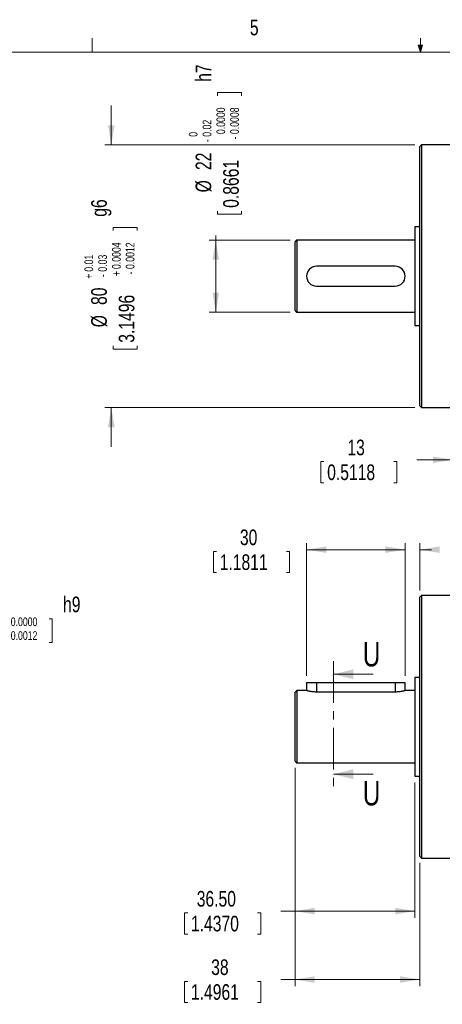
# Model space of a CAD drawing. Header units: millimetres. Extents: x 11 to 421, y 5 to 275.
# Tile 4 of 6: x 155 to 219, y 125 to 275. Entities that reach past the tile are written whole.
import ezdxf

# ---------------------------------------------------------------- set-up
doc = ezdxf.new("R2010")
doc.units = ezdxf.units.MM
doc.linetypes.add('CENTER', pattern=[10.16, 6.35, -1.27, 1.27, -1.27])
doc.styles.add('SLDTEXTSTYLE0', font='TXT', dxfattribs={"width": 0.75})
doc.dimstyles.new('SLDDIMSTYLE1', dxfattribs={"dimtxt": 2.38125, "dimasz": 3, "dimexe": 0, "dimexo": 0.0625, "dimgap": 0.595313, "dimtad": 0, "dimlfac": 2, "dimrnd": 1e-09, "dimzin": 12, "dimdsep": 46, "dimtxsty": 'SLDTEXTSTYLE0', "dimsah": 1, "dimcen": 0.09, "dimadec": 0, "dimazin": 0, "dimtfac": 1, "dimtofl": 0, "dimtmove": 0, "dimatfit": 3, "dimfxl": 1, "dimtolj": 1, "dimtzin": 12, "dimarcsym": 0})
doc.dimstyles.new('SLDDIMSTYLE10', dxfattribs={"dimtxt": 2.38125, "dimasz": 3, "dimexe": 0, "dimexo": 0.0625, "dimgap": 0.595313, "dimtad": 0, "dimlfac": 2, "dimrnd": 1e-09, "dimzin": 12, "dimdsep": 46, "dimtxsty": 'SLDTEXTSTYLE0', "dimsah": 1, "dimcen": 0.09, "dimadec": 0, "dimazin": 0, "dimtol": 1, "dimtm": 0.02, "dimtfac": 1.8, "dimtofl": 0, "dimtmove": 0, "dimatfit": 3, "dimfxl": 1, "dimtolj": 1, "dimtzin": 0, "dimarcsym": 0})
doc.dimstyles.new('SLDDIMSTYLE11', dxfattribs={"dimtxt": 2.38125, "dimasz": 3, "dimexe": 0, "dimexo": 0.0625, "dimgap": 0.595313, "dimtad": 0, "dimlfac": 2, "dimrnd": 1e-09, "dimzin": 12, "dimdsep": 46, "dimtxsty": 'SLDTEXTSTYLE0', "dimsah": 1, "dimcen": 0.09, "dimadec": 0, "dimazin": 0, "dimtol": 1, "dimtp": 0.01, "dimtm": 0.03, "dimtfac": 1, "dimtofl": 0, "dimtmove": 0, "dimatfit": 3, "dimfxl": 1, "dimtolj": 1, "dimarcsym": 0})
doc.dimstyles.new('SLDDIMSTYLE3', dxfattribs={"dimtxt": 2.38125, "dimasz": 3, "dimexe": 0, "dimexo": 0.0625, "dimgap": 0.595313, "dimtad": 0, "dimlfac": 2, "dimrnd": 1e-09, "dimzin": 4, "dimdsep": 46, "dimtxsty": 'SLDTEXTSTYLE0', "dimsah": 1, "dimcen": 0.09, "dimadec": 0, "dimazin": 0, "dimtfac": 1, "dimtofl": 0, "dimtmove": 0, "dimatfit": 3, "dimfxl": 1, "dimtolj": 1, "dimtzin": 12, "dimarcsym": 0})
doc.dimstyles.new('SLDDIMSTYLE4', dxfattribs={"dimtxt": 2.38125, "dimasz": 3, "dimexe": 0, "dimexo": 0.0625, "dimgap": 0.595313, "dimtad": 0, "dimlfac": 2, "dimrnd": 1e-09, "dimzin": 12, "dimdsep": 46, "dimtxsty": 'SLDTEXTSTYLE0', "dimsah": 1, "dimcen": 0.09, "dimadec": 0, "dimazin": 0, "dimtfac": 1, "dimtofl": 0, "dimtmove": 0, "dimatfit": 3, "dimfxl": 1, "dimtolj": 1, "dimtzin": 12, "dimarcsym": 0})
doc.dimstyles.new('SLDDIMSTYLE5', dxfattribs={"dimtxt": 2.38125, "dimasz": 3, "dimexe": 0, "dimexo": 0.0625, "dimgap": 0.595313, "dimtad": 0, "dimlfac": 2, "dimrnd": 1e-09, "dimzin": 4, "dimdsep": 46, "dimtxsty": 'SLDTEXTSTYLE0', "dimsah": 1, "dimcen": 0.09, "dimadec": 0, "dimazin": 0, "dimtfac": 1, "dimtofl": 0, "dimtmove": 0, "dimatfit": 3, "dimfxl": 1, "dimtolj": 1, "dimtzin": 12, "dimarcsym": 0})
doc.dimstyles.new('SLDDIMSTYLE9', dxfattribs={"dimtxt": 2.38125, "dimasz": 3, "dimexe": 0, "dimexo": 0.0625, "dimgap": 0.595313, "dimtad": 0, "dimlfac": 2, "dimrnd": 1e-09, "dimzin": 12, "dimdsep": 46, "dimtxsty": 'SLDTEXTSTYLE0', "dimsah": 1, "dimcen": 0.09, "dimadec": 0, "dimazin": 0, "dimtol": 1, "dimtm": 0.03, "dimtfac": 1, "dimtofl": 0, "dimtmove": 0, "dimatfit": 3, "dimfxl": 1, "dimtolj": 1, "dimtzin": 0, "dimarcsym": 0})

# ---------------------------------------------------------------- blocks, each defined once
blk = doc.blocks.new('*D8')
at = {"color": 7, "linetype": 'Continuous', "lineweight": 0}
for p, q in [((198.6, 175.33), (198.6, 195.55)), ((213.6, 175.33), (213.6, 195.55)), ((184.4, 194.26), (184.4, 191.05)), ((184.4, 194.26), (184.88, 194.26)), ((196, 194.26), (195.52, 194.26)), ((196, 194.26), (196, 191.05)), ((213.6, 194.55), (198.6, 194.55)), ((184.4, 191.05), (184.88, 191.05)), ((196, 191.05), (195.52, 191.05))]:
    blk.add_line(p, q, dxfattribs=at)
for points in [[(198.6, 194.55), (201.6, 194.05), (201.6, 195.05)], [(213.6, 194.55), (210.6, 195.05), (210.6, 194.05)]]:
    blk.add_solid(points, dxfattribs=at)
at = {"color": 7, "linetype": 'Continuous', "lineweight": 0, "char_height": 2.381, "attachment_point": 1, "style": 'SLDTEXTSTYLE0'}
for s, insert in [('30', (188.44, 197.62)), ('1.1811', (185.36, 193.84))]:
    blk.add_mtext(s, dxfattribs=dict(at, insert=insert))
blk = doc.blocks.new('*D9')
at = {"color": 7, "linetype": 'Continuous', "lineweight": 0}
for p, q in [((213.6, 175.33), (213.6, 195.55)), ((215.85, 188.33), (215.85, 195.55)), ((213.6, 194.55), (207.6, 194.55)), ((215.85, 194.55), (217.62, 194.55)), ((220.66, 194.26), (220.66, 191.05)), ((220.66, 194.26), (221.14, 194.26)), ((232.26, 194.26), (231.78, 194.26)), ((232.26, 194.26), (232.26, 191.05)), ((220.66, 191.05), (221.14, 191.05)), ((232.26, 191.05), (231.78, 191.05))]:
    blk.add_line(p, q, dxfattribs=at)
for points in [[(213.6, 194.55), (210.6, 195.05), (210.6, 194.05)], [(215.85, 194.55), (218.85, 194.05), (218.85, 195.05)]]:
    blk.add_solid(points, dxfattribs=at)
at = {"color": 7, "linetype": 'Continuous', "lineweight": 0, "char_height": 2.381, "attachment_point": 1, "style": 'SLDTEXTSTYLE0'}
for s, insert in [('4.50', (223.38, 197.62)), ('0.1772', (221.62, 193.84))]:
    blk.add_mtext(s, dxfattribs=dict(at, insert=insert))
blk = doc.blocks.new('*D10')
at = {"color": 7, "linetype": 'Continuous', "lineweight": 0}
for p, q in [((196.85, 161.33), (196.85, 128.08)), ((215.85, 146.83), (215.85, 128.08)), ((196.85, 129.08), (194.65, 129.08)), ((215.85, 129.08), (196.85, 129.08)), ((180.02, 128.79), (180.02, 125.58)), ((180.02, 128.79), (180.5, 128.79)), ((191.62, 128.79), (191.14, 128.79)), ((191.62, 128.79), (191.62, 125.58)), ((180.02, 125.58), (180.5, 125.58)), ((191.62, 125.58), (191.14, 125.58))]:
    blk.add_line(p, q, dxfattribs=at)
for points in [[(196.85, 129.08), (199.85, 128.58), (199.85, 129.58)], [(215.85, 129.08), (212.85, 129.58), (212.85, 128.58)]]:
    blk.add_solid(points, dxfattribs=at)
at = {"color": 7, "linetype": 'Continuous', "lineweight": 0, "char_height": 2.381, "attachment_point": 1, "style": 'SLDTEXTSTYLE0'}
for s, insert in [('38', (184.06, 132.15)), ('1.4961', (180.98, 128.37))]:
    blk.add_mtext(s, dxfattribs=dict(at, insert=insert))
blk = doc.blocks.new('*D11')
at = {"color": 7, "linetype": 'Continuous', "lineweight": 0}
for p, q in [((215.85, 146.83), (215.85, 128.08)), ((220.85, 144.08), (220.85, 128.08)), ((215.85, 129.08), (209.85, 129.08)), ((220.85, 129.08), (223.74, 129.08)), ((226.77, 128.79), (226.77, 125.58)), ((226.77, 128.79), (227.26, 128.79)), ((238.38, 128.79), (237.89, 128.79)), ((238.38, 128.79), (238.38, 125.58)), ((226.77, 125.58), (227.26, 125.58)), ((238.38, 125.58), (237.89, 125.58))]:
    blk.add_line(p, q, dxfattribs=at)
for points in [[(215.85, 129.08), (212.85, 129.58), (212.85, 128.58)], [(220.85, 129.08), (223.85, 128.58), (223.85, 129.58)]]:
    blk.add_solid(points, dxfattribs=at)
at = {"color": 7, "linetype": 'Continuous', "lineweight": 0, "char_height": 2.381, "attachment_point": 1, "style": 'SLDTEXTSTYLE0'}
for s, insert in [('10', (230.82, 132.15)), ('0.3937', (227.74, 128.37))]:
    blk.add_mtext(s, dxfattribs=dict(at, insert=insert))
blk = doc.blocks.new('*D13')
at = {"color": 7, "linetype": 'Continuous', "lineweight": 0}
for p, q in [((196.85, 161.33), (196.85, 138.5)), ((215.1, 159.08), (215.1, 138.5)), ((196.85, 139.5), (194.65, 139.5)), ((215.1, 139.5), (196.85, 139.5)), ((180.02, 139.22), (180.02, 136.01)), ((180.02, 139.22), (180.5, 139.22)), ((191.62, 139.22), (191.14, 139.22)), ((191.62, 139.22), (191.62, 136.01)), ((180.02, 136.01), (180.5, 136.01)), ((191.62, 136.01), (191.14, 136.01))]:
    blk.add_line(p, q, dxfattribs=at)
for points in [[(196.85, 139.5), (199.85, 139), (199.85, 140)], [(215.1, 139.5), (212.1, 140), (212.1, 139)]]:
    blk.add_solid(points, dxfattribs=at)
at = {"color": 7, "linetype": 'Continuous', "lineweight": 0, "char_height": 2.381, "attachment_point": 1, "style": 'SLDTEXTSTYLE0'}
for s, insert in [('36.50', (181.86, 142.57)), ('1.4370', (180.98, 138.79))]:
    blk.add_mtext(s, dxfattribs=dict(at, insert=insert))
blk = doc.blocks.new('*D17')
at = {"color": 7, "linetype": 'Continuous', "lineweight": 0}
for p, q in [((133.63, 175.33), (133.63, 185.33)), ((136.63, 175.33), (136.63, 185.33)), ((133.63, 184.33), (127.63, 184.33)), ((136.63, 184.33), (138.3, 184.33)), ((141.34, 184.04), (141.34, 180.41)), ((141.34, 184.04), (141.82, 184.04)), ((159.86, 184.04), (159.38, 184.04)), ((159.86, 184.04), (159.86, 180.41)), ((141.34, 180.41), (141.82, 180.41)), ((159.86, 180.41), (159.38, 180.41))]:
    blk.add_line(p, q, dxfattribs=at)
for points in [[(133.63, 184.33), (130.63, 184.83), (130.63, 183.83)], [(136.63, 184.33), (139.63, 183.83), (139.63, 184.83)]]:
    blk.add_solid(points, dxfattribs=at)
at = {"color": 7, "linetype": 'Continuous', "lineweight": 0, "attachment_point": 1, "style": 'SLDTEXTSTYLE0'}
for s, insert, char_height in [('0', (150.54, 188.42), 1.32), (' h9', (160.83, 187.4), 2.381), ('6', (147.24, 187.4), 2.38), ('0.03', (150.54, 186.32), 1.323), ('-', (149.72, 186.32), 1.32), ('0.2362', (142.3, 183.2), 2.381), ('0.0000', (153.53, 184.23), 1.323), ('0.0012', (153.53, 182.13), 1.323), ('-', (152.7, 182.13), 1.32)]:
    blk.add_mtext(s, dxfattribs=dict(at, insert=insert, char_height=char_height))
blk = doc.blocks.new('*D23')
at = {"color": 7, "linetype": 'Continuous', "lineweight": 0}
for p, q in [((185.04, 264.17), (188.67, 264.17)), ((185.04, 264.17), (185.04, 263.69)), ((188.67, 264.17), (188.67, 263.69)), ((185.04, 245.65), (185.04, 246.13)), ((188.67, 245.65), (188.67, 246.13)), ((185.04, 245.65), (188.67, 245.65)), ((196.1, 241.7), (183.76, 241.7)), ((184.76, 241.7), (184.76, 242.42)), ((184.76, 230.7), (184.76, 241.7)), ((196.1, 230.7), (183.76, 230.7))]:
    blk.add_line(p, q, dxfattribs=at)
for points in [[(184.76, 241.7), (184.26, 238.7), (185.26, 238.7)], [(184.76, 230.7), (185.26, 233.7), (184.26, 233.7)]]:
    blk.add_solid(points, dxfattribs=at)
at = {"color": 7, "linetype": 'Continuous', "lineweight": 0, "attachment_point": 1, "rotation": 90, "style": 'SLDTEXTSTYLE0'}
for s, insert, char_height in [(' h7', (181.69, 265.14), 2.381), ('0.0000', (184.86, 257.84), 1.323), ('0.0008', (186.96, 257.84), 1.323), ('0.02', (182.76, 257.44), 1.323), ('0', (180.66, 257.44), 1.32), ('-', (182.76, 256.61), 1.32), ('-', (186.96, 257.02), 1.32), ('22', (181.69, 252.37), 2.381), ('0.8661', (185.88, 246.61), 2.381), ('%%c', (181.69, 248.97), 2.381)]:
    blk.add_mtext(s, dxfattribs=dict(at, insert=insert, char_height=char_height))
blk = doc.blocks.new('*D24')
at = {"color": 7, "linetype": 'Continuous', "lineweight": 0}
for p, q in [((168.85, 256.2), (168.85, 262.2)), ((215.1, 256.2), (167.85, 256.2)), ((169.14, 243.62), (172.77, 243.62)), ((169.14, 243.62), (169.14, 243.14)), ((172.77, 243.62), (172.77, 243.14)), ((169.14, 225.1), (169.14, 225.58)), ((169.14, 225.1), (172.77, 225.1)), ((172.77, 225.1), (172.77, 225.58)), ((215.1, 216.2), (167.85, 216.2)), ((168.85, 216.2), (168.85, 210.2))]:
    blk.add_line(p, q, dxfattribs=at)
for points in [[(168.85, 256.2), (169.35, 259.2), (168.35, 259.2)], [(168.85, 216.2), (168.35, 213.2), (169.35, 213.2)]]:
    blk.add_solid(points, dxfattribs=at)
at = {"color": 7, "linetype": 'Continuous', "lineweight": 0, "attachment_point": 1, "rotation": 90, "style": 'SLDTEXTSTYLE0'}
for s, insert, char_height in [(' g6', (165.78, 244.59), 2.381), ('0.0004', (168.96, 237.29), 1.323), ('0.0012', (171.05, 237.29), 1.323), ('0.01', (164.76, 236.89), 1.323), ('0.03', (166.86, 236.89), 1.323), ('+', (168.96, 236.22), 1.32), ('-', (171.05, 236.47), 1.32), ('+', (164.76, 235.82), 1.32), ('-', (166.86, 236.06), 1.32), ('3.1496', (169.98, 226.06), 2.381), ('80', (165.78, 231.82), 2.381), ('%%c', (165.78, 228.42), 2.381)]:
    blk.add_mtext(s, dxfattribs=dict(at, insert=insert, char_height=char_height))
blk = doc.blocks.new('*D28')
at = {"color": 7, "linetype": 'Continuous', "lineweight": 0}
for p, q in [((220.85, 212.7), (220.85, 207.24)), ((227.35, 212.7), (227.35, 207.24)), ((200.76, 207.96), (200.76, 204.75)), ((200.76, 207.96), (201.24, 207.96)), ((212.36, 207.96), (211.88, 207.96)), ((212.36, 207.96), (212.36, 204.75)), ((220.85, 208.24), (215.4, 208.24)), ((227.35, 208.24), (233.35, 208.24)), ((200.76, 204.75), (201.24, 204.75)), ((212.36, 204.75), (211.88, 204.75))]:
    blk.add_line(p, q, dxfattribs=at)
for points in [[(220.85, 208.24), (217.85, 208.74), (217.85, 207.74)], [(227.35, 208.24), (230.35, 207.74), (230.35, 208.74)]]:
    blk.add_solid(points, dxfattribs=at)
at = {"color": 7, "linetype": 'Continuous', "lineweight": 0, "char_height": 2.381, "attachment_point": 1, "style": 'SLDTEXTSTYLE0'}
for s, insert in [('13', (204.81, 211.31)), ('0.5118', (201.73, 207.53))]:
    blk.add_mtext(s, dxfattribs=dict(at, insert=insert))

msp = doc.modelspace()

# ---------------------------------------------------------------- linework, layer by layer
at = {"color": 7, "linetype": 'Continuous', "lineweight": 0}
for p, q in [((165.9192, 270.3087), (165.9192, 272.4626)), ((215.9254, 270.3087), (215.9254, 272.4626)), ((15.9068, 270.3087), (415.9568, 270.3087)), ((215.9254, 270.3087), (215.5889, 271.3737)), ((216.2443, 271.3737), (215.5889, 271.3737)), ((215.7467, 271.3737), (215.9254, 270.3087)), ((215.9254, 270.3087), (216.2443, 271.3737)), ((216.0501, 271.3737), (215.9254, 270.3087)), ((208.7139, 175.5801), (202.7139, 175.5801)), ((208.7139, 160.3508), (202.7139, 160.3508))]:
    msp.add_line(p, q, dxfattribs=at)
at = {"color": 7, "linetype": 'Continuous', "lineweight": 30}
for p, q in [((215.8543, 216.4538), (215.8543, 255.9538)), ((216.1043, 256.2038), (216.1043, 216.2038)), ((215.1043, 243.7038), (215.1043, 228.7038)), ((196.8543, 230.9538), (196.8543, 241.4538)), ((197.1043, 241.7038), (197.1043, 230.7038)), ((212.1043, 237.7038), (200.1043, 237.7038)), ((200.1043, 234.7038), (212.1043, 234.7038)), ((216.1043, 187.578), (216.1043, 167.578)), ((215.8543, 167.578), (215.8543, 187.328)), ((198.6043, 174.328), (200.1043, 174.328)), ((200.1043, 174.328), (200.1043, 172.8695)), ((200.1043, 174.328), (212.1043, 174.328)), ((212.1043, 174.328), (212.1043, 172.8695)), ((212.1043, 174.328), (213.6043, 174.328)), ((215.1043, 175.078), (215.1043, 160.078)), ((196.8543, 167.578), (196.8543, 172.828)), ((197.1043, 173.078), (197.1043, 167.578)), ((212.1043, 172.8695), (200.1043, 172.8695)), ((196.8543, 162.328), (196.8543, 167.578)), ((197.1043, 167.578), (197.1043, 162.078)), ((215.8543, 147.828), (215.8543, 167.578)), ((216.1043, 167.578), (216.1043, 147.578))]:
    msp.add_line(p, q, dxfattribs=at)
at = {"color": 7, "linetype": 'CENTER', "lineweight": 0}
msp.add_line((202.7139, 177.5801), (202.7139, 158.3508), dxfattribs=at)
at = {"color": 7, "linetype": 'Continuous', "lineweight": 30}
for centre, start, end in [((200.1043, 236.2038), 90, 270), ((212.1043, 236.2038), 270, 90)]:
    msp.add_arc(centre, 1.5, start, end, dxfattribs=at)
for points in [[(216.1043, 256.2038), (215.8543, 255.9538)], [(220.8543, 256.2038), (216.1043, 256.2038)], [(215.8543, 243.7038), (215.1043, 243.7038)], [(197.1043, 241.7038), (196.8543, 241.4538)], [(215.1043, 241.7038), (197.1043, 241.7038)], [(196.8543, 230.9538), (197.1043, 230.7038)], [(197.1043, 230.7038), (215.1043, 230.7038)], [(215.1043, 228.7038), (215.8543, 228.7038)], [(215.8543, 216.4538), (216.1043, 216.2038)], [(216.1043, 216.2038), (220.8543, 216.2038)], [(216.1043, 187.578), (215.8543, 187.328)], [(220.8543, 187.578), (216.1043, 187.578)], [(198.6043, 174.328), (198.6043, 173.0774)], [(213.6043, 173.078), (213.6043, 174.328)], [(215.8543, 175.078), (215.1043, 175.078)], [(197.1043, 173.078), (196.8543, 172.828)], [(198.6066, 173.078), (197.1043, 173.078)], [(215.1043, 173.078), (213.6043, 173.078)], [(196.8543, 162.328), (197.1043, 162.078)], [(197.1043, 162.078), (215.1043, 162.078)], [(215.1043, 160.078), (215.8543, 160.078)], [(215.8543, 147.828), (216.1043, 147.578)], [(216.1043, 147.578), (220.8543, 147.578)]]:
    msp.add_open_spline(points, degree=1, dxfattribs=at)
for points, knots in [([(200.1043, 172.8695), (200.0548, 172.8699), (199.9252, 172.871), (199.7158, 172.8821), (199.4861, 172.904), (199.2705, 172.9336), (199.0764, 172.9675), (198.9069, 173.0026), (198.7701, 173.0347), (198.671, 173.06), (198.613, 173.0756), (198.6086, 173.0769), (198.6066, 173.0774)], [0, 0, 0, 0, 0.06270337, 0.16438817, 0.26896192, 0.37191708, 0.47766713, 0.58407531, 0.69353377, 0.80032324, 0.91039777, 1, 1, 1, 1]), ([(213.6043, 173.078), (213.6043, 173.078), (213.5944, 173.0753), (213.556, 173.065), (213.5269, 173.0573), (213.4514, 173.0382), (213.4052, 173.0269), (213.2963, 173.0019), (213.2332, 172.9882), (213.0955, 172.9611), (213.0202, 172.9476), (212.8563, 172.9221), (212.7697, 172.9105), (212.5894, 172.891), (212.4943, 172.883), (212.3003, 172.8723), (212.2027, 172.8695), (212.1043, 172.8695)], [0, 0, 0, 0, 0.125, 0.125, 0.25, 0.25, 0.375, 0.375, 0.5, 0.5, 0.625, 0.625, 0.75, 0.75, 0.875, 0.875, 1, 1, 1, 1])]:
    msp.add_open_spline(points, degree=3, knots=knots, dxfattribs=at)
at = {"color": 7, "linetype": 'Continuous', "lineweight": 0}
for points in [[(202.7139, 175.5801), (205.7139, 174.8301), (205.7139, 176.3301)], [(202.7139, 160.3508), (205.7139, 159.6008), (205.7139, 161.1008)]]:
    msp.add_solid(points, dxfattribs=at)

# ---------------------------------------------------------------- texts
at = {"color": 7, "linetype": 'Continuous', "lineweight": 0, "insert": (189.9588, 275.267), "char_height": 2.3813, "attachment_point": 1, "style": 'SLDTEXTSTYLE0'}
msp.add_mtext('5', dxfattribs=at)
at = {"color": 7, "linetype": 'Continuous', "char_height": 3.7042, "attachment_point": 1, "style": 'SLDTEXTSTYLE0'}
for insert in [(207.1486, 180.4634), (207.1486, 159.2964)]:
    msp.add_mtext('U', dxfattribs=dict(at, insert=insert))

# ---------------------------------------------------------------- dimensions: what is measured, and where the dimension line sits
at = {"color": 7, "linetype": 'Continuous', "lineweight": 0}
for base, p1, p2, text, dimstyle, picture, middle in [((184.7559, 241.7038), (197.1043, 230.7038), (197.1043, 241.7038), '%%c<> h7', 'SLDDIMSTYLE10', '*D23', (184.7559, 257.0053)), ((168.8543, 256.2038), (216.1043, 216.2038), (216.1043, 256.2038), '%%c<> g6', 'SLDDIMSTYLE11', '*D24', (168.8543, 236.5554))]:
    dim = msp.add_linear_dim(base=base, p1=p1, p2=p2, angle=90, text=text, dimstyle=dimstyle, dxfattribs=at)
    dim.commit()
    dim.dimension.update_dxf_attribs({"geometry": picture, "text_midpoint": middle, "dimtype": 160})
for base, p1, p2, dimstyle, picture, middle in [((227.3543, 208.2428), (220.8543, 213.7038), (227.3543, 213.7038), 'SLDDIMSTYLE4', '*D28', (206.5633, 208.2428)), ((213.6043, 194.5472), (198.6043, 174.328), (213.6043, 174.328), 'SLDDIMSTYLE1', '*D8', (190.2006, 194.5472)), ((215.8543, 194.5472), (213.6043, 174.328), (215.8543, 187.328), 'SLDDIMSTYLE3', '*D9', (226.4576, 194.5472)), ((215.8543, 129.078), (196.8543, 162.328), (215.8543, 147.828), 'SLDDIMSTYLE1', '*D10', (185.8176, 129.078)), ((215.1043, 139.5045), (196.8543, 162.328), (215.1043, 160.078), 'SLDDIMSTYLE5', '*D13', (185.8176, 139.5045)), ((220.8543, 129.078), (215.8543, 147.828), (220.8543, 145.078), 'SLDDIMSTYLE4', '*D11', (232.5756, 129.078))]:
    dim = msp.add_linear_dim(base=base, p1=p1, p2=p2, dimstyle=dimstyle, dxfattribs=at)
    dim.commit()
    dim.dimension.update_dxf_attribs({"geometry": picture, "text_midpoint": middle, "dimtype": 160})
dim = msp.add_linear_dim(base=(133.6334, 184.328), p1=(136.6334, 174.328), p2=(133.6334, 174.328), text='<> h9', dimstyle='SLDDIMSTYLE9', dxfattribs=at)
dim.commit()
dim.dimension.update_dxf_attribs({"geometry": '*D17', "text_midpoint": (152.8832, 184.328), "dimtype": 160})

doc.saveas('drawing.dxf')
